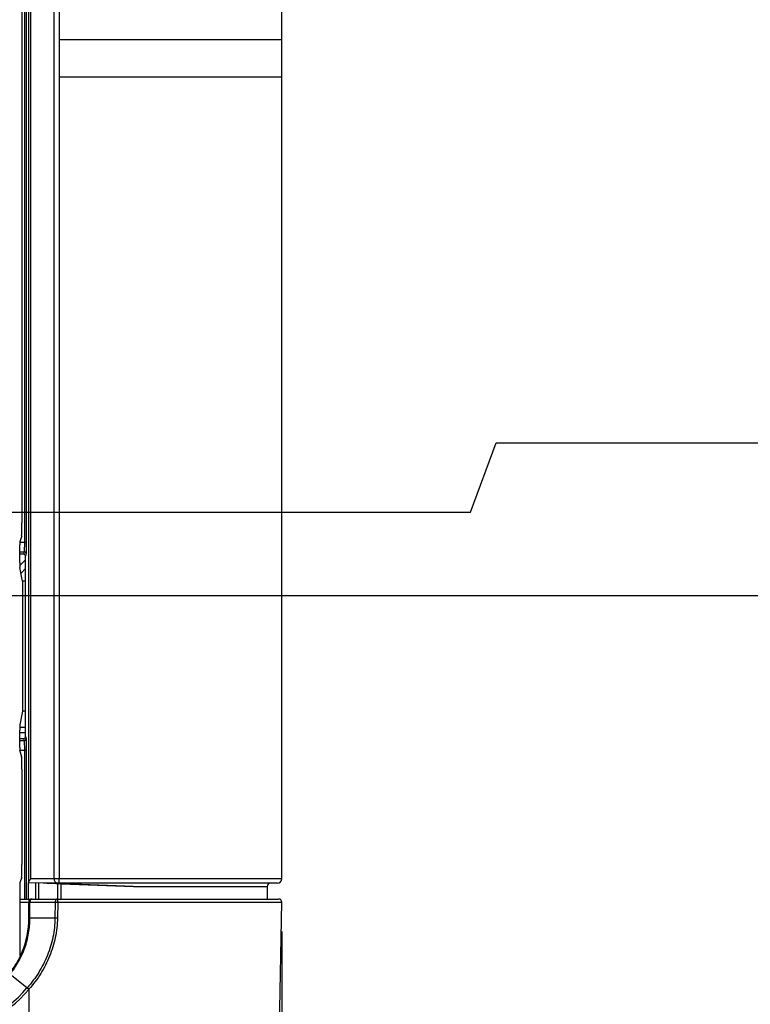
# Model space of a CAD drawing. Header units: inches. Extents: x 0 to 34, y 0 to 22.
# Tile 44 of 136: x 14.5 to 15.4, y 4.7 to 5.8. Entities that reach past the tile are written whole.
import ezdxf

# ---------------------------------------------------------------- set-up
doc = ezdxf.new("R2010")
doc.units = ezdxf.units.IN
doc.header["$LTSCALE"] = 1.87
doc.header["$MEASUREMENT"] = 0
doc.layers.get('0').update_dxf_attribs({"linetype": 'CONTINUOUS'})
doc.layers.add('DIMENSIONS', color=7, linetype='CONTINUOUS')
doc.styles.get("Standard").update_dxf_attribs({"font": 'txt', "width": 0.8})
doc.dimstyles.new('DIMSTYLE_3', dxfattribs={"dimtxt": 0.125, "dimasz": 0.18, "dimexe": 0.125, "dimexo": 0.0625, "dimgap": 0.03125, "dimtad": 0, "dimtih": 1, "dimtoh": 1, "dimdec": 3, "dimlfac": 1.333333, "dimzin": 4, "dimdsep": 46, "dimtxsty": 'STANDARD', "dimblk": '_FILLED', "dimblk1": '_FILLED', "dimblk2": '_FILLED', "dimcen": 0.09, "dimadec": 0, "dimazin": 0, "dimtp": 0.001, "dimtm": 0.001, "dimtfac": 1, "dimtdec": 3, "dimtofl": 0, "dimtmove": 0, "dimatfit": 3, "dimldrblk": '_FILLED', "dimfxl": 1, "dimtolj": 1, "dimtzin": 4, "dimarcsym": 0})

# ---------------------------------------------------------------- blocks, each defined once
blk = doc.blocks.new('*D10')
at = {"layer": 'DIMENSIONS', "color": 2, "linetype": 'CONTINUOUS'}
for p, q in [((15.0282, 5.2585), (15.0586, 5.3408)), ((15.0586, 5.3408), (15.4917, 5.3408)), ((14.184, 5.2585), (15.0282, 5.2585))]:
    blk.add_line(p, q, dxfattribs=at)
at = {"layer": 'DIMENSIONS', "color": 2, "linetype": 'CONTINUOUS', "insert": (15.5542, 5.4033), "char_height": 0.125, "width": 1.525, "attachment_point": 1, "line_spacing_factor": 0.9}
blk.add_mtext('4X .956{\\Ftxt.shx;\\W1.000000;\\H0.125000; }[24.29]', dxfattribs=at)
blk = doc.blocks.new('_FILLED')
at = {"color": 0, "linetype": 'BYBLOCK'}
blk.add_solid([(0, 0), (-1, 0.1736), (-1, -0.1736)], dxfattribs=at)
blk = doc.blocks.new('*D11')
at = {"layer": 'DIMENSIONS', "color": 2, "linetype": 'CONTINUOUS'}
blk.add_line((14.3013, 6.174), (15.4917, 6.174), dxfattribs=at)
at = {"layer": 'DIMENSIONS', "color": 2, "linetype": 'CONTINUOUS', "insert": (15.5542, 6.2365), "char_height": 0.125, "width": 1.525, "attachment_point": 1, "line_spacing_factor": 0.9}
blk.add_mtext('6X 2.177{\\Ftxt.shx;\\W1.000000;\\H0.125000; }[55.3]', dxfattribs=at)
blk = doc.blocks.new('*D12')
at = {"layer": 'DIMENSIONS', "color": 2, "linetype": 'CONTINUOUS'}
for p, q in [((11.5027, 6.0595), (15.1216, 6.0595)), ((15.1216, 6.0595), (15.1722, 5.9453)), ((15.1722, 5.9453), (15.4917, 5.9453))]:
    blk.add_line(p, q, dxfattribs=at)
at = {"layer": 'DIMENSIONS', "color": 2, "linetype": 'CONTINUOUS', "insert": (15.5542, 6.0078), "char_height": 0.125, "width": 1.325, "attachment_point": 1, "line_spacing_factor": 0.9}
blk.add_mtext('2.024{\\Ftxt.shx;\\W1.000000;\\H0.125000; }[51.42]', dxfattribs=at)
blk = doc.blocks.new('*D13')
at = {"layer": 'DIMENSIONS', "color": 2, "linetype": 'CONTINUOUS'}
for p, q in [((15.1216, 6.262), (15.1772, 6.4358)), ((15.1772, 6.4358), (15.4917, 6.4358)), ((11.5027, 6.262), (15.1216, 6.262))]:
    blk.add_line(p, q, dxfattribs=at)
at = {"layer": 'DIMENSIONS', "color": 2, "linetype": 'CONTINUOUS', "insert": (15.5542, 6.4983), "char_height": 0.125, "width": 1.325, "attachment_point": 1, "line_spacing_factor": 0.9}
blk.add_mtext('2.294{\\Ftxt.shx;\\W1.000000;\\H0.125000; }[58.28]', dxfattribs=at)
blk = doc.blocks.new('*D22')
at = {"layer": 'DIMENSIONS', "color": 2, "linetype": 'CONTINUOUS'}
blk.add_line((14.8042, 4.761), (14.8042, 3.5678), dxfattribs=at)
at = {"layer": 'DIMENSIONS', "color": 2, "linetype": 'CONTINUOUS', "insert": (14.7417, 3.5053), "char_height": 0.125, "width": 1.425, "attachment_point": 3, "rotation": 90, "line_spacing_factor": 0.9}
blk.add_mtext('12.000{\\Ftxt.shx;\\W1.000000;\\H0.125000; }[304.8]', dxfattribs=at)
blk = doc.blocks.new('*D35')
at = {"layer": 'DIMENSIONS', "color": 2, "linetype": 'CONTINUOUS'}
blk.add_line((11.7605, 5.1595), (15.4917, 5.1595), dxfattribs=at)
at = {"layer": 'DIMENSIONS', "color": 2, "linetype": 'CONTINUOUS', "insert": (15.5542, 5.222), "char_height": 0.125, "width": 1.525, "attachment_point": 1, "line_spacing_factor": 0.9}
blk.add_mtext('6X .824{\\Ftxt.shx;\\W1.000000;\\H0.125000; }[20.94]', dxfattribs=at)

msp = doc.modelspace()

# ---------------------------------------------------------------- linework, layer by layer
at = {"color": 7, "linetype": 'CONTINUOUS'}
for p, q in [((14.50387, 4.81882), (14.50387, 6.73012)), ((14.50629, 4.82347), (14.50629, 6.72547)), ((14.53427, 4.82347), (14.53427, 6.72547)), ((14.54004, 6.72547), (14.54004, 4.82347)), ((14.80417, 4.82347), (14.80417, 6.72547)), ((14.49873, 6.32611), (14.49873, 5.22284)), ((14.50098, 6.32611), (14.50098, 5.22284)), ((14.49571, 6.30338), (14.49571, 5.24556)), ((14.54004, 5.81947), (14.80417, 5.81947)), ((14.80417, 5.77447), (14.54004, 5.77447)), ((14.49556, 5.23057), (14.49339, 5.22335)), ((14.49339, 5.22284), (14.50098, 5.22284)), ((14.49873, 5.22284), (14.49862, 5.21159)), ((14.50098, 5.22284), (14.50087, 5.20934)), ((14.49335, 5.19892), (14.49335, 5.2196)), ((14.49335, 5.21159), (14.49862, 5.21159)), ((14.49862, 5.21159), (14.49789, 5.20868)), ((14.49789, 5.20868), (14.49335, 5.20868)), ((14.49337, 5.19517), (14.50014, 5.20194)), ((14.50087, 5.20934), (14.50014, 5.20643)), ((14.50018, 4.99238), (14.50014, 5.20643)), ((14.49669, 5.17652), (14.49341, 5.19292)), ((14.49477, 5.18616), (14.50014, 5.19153)), ((14.50015, 5.17645), (14.49669, 5.17652)), ((14.49669, 5.17652), (14.49669, 5.02243)), ((14.49669, 5.02243), (14.49341, 5.00602)), ((14.50017, 5.02249), (14.49669, 5.02243)), ((14.49335, 4.97934), (14.49335, 5.00003)), ((14.49337, 5.00335), (14.50017, 5.00335)), ((14.49335, 4.99719), (14.50017, 4.99719)), ((14.49335, 4.99013), (14.49793, 4.99013)), ((14.49793, 4.99013), (14.49862, 4.98735)), ((14.50018, 4.99238), (14.50087, 4.9896)), ((14.50087, 4.9896), (14.50098, 4.97611)), ((14.49862, 4.98735), (14.49335, 4.98735)), ((14.49862, 4.98735), (14.49873, 4.97611)), ((14.49339, 4.97611), (14.50098, 4.97611)), ((14.49556, 4.96837), (14.49339, 4.9756)), ((14.49873, 4.97611), (14.49873, 4.79947)), ((14.50098, 4.97611), (14.50098, 4.79947)), ((14.49571, 4.95338), (14.49571, 4.84056)), ((14.49556, 4.82557), (14.49347, 4.81861)), ((14.49347, 4.81861), (14.49347, 4.73191)), ((14.5038, 4.79947), (14.5038, 4.81882)), ((14.52122, 4.81822), (14.50386, 4.81882)), ((14.50387, 4.81908), (14.50423, 4.82042)), ((14.50389, 4.81882), (14.50387, 4.81908)), ((14.80417, 4.82347), (14.50629, 4.82347)), ((14.51228, 4.79947), (14.51228, 4.81853)), ((14.51583, 4.79947), (14.51583, 4.8184)), ((14.79892, 4.81822), (14.52122, 4.81822)), ((14.53447, 4.81776), (14.52534, 4.81808)), ((14.53678, 4.81768), (14.53447, 4.81776)), ((14.53935, 4.81759), (14.53678, 4.81768)), ((14.538, 4.81764), (14.538, 4.79947)), ((14.54079, 4.81754), (14.53935, 4.81759)), ((14.54226, 4.81749), (14.54079, 4.81754)), ((14.5421, 4.81749), (14.5421, 4.79947)), ((14.54249, 4.81822), (14.54226, 4.81749)), ((14.54226, 4.81749), (14.62844, 4.81447)), ((14.62844, 4.81447), (14.546, 4.81736)), ((14.62846, 4.81447), (14.78692, 4.81447)), ((14.78692, 4.81447), (14.78692, 4.79947)), ((14.49347, 4.79947), (14.80036, 4.79947)), ((14.49347, 4.79579), (14.50417, 4.79579)), ((14.50417, 4.79947), (14.50417, 4.79579)), ((14.50417, 4.79572), (14.53542, 4.79572)), ((14.50417, 4.77697), (14.50417, 4.79572)), ((14.50539, 4.77697), (14.50539, 4.79572)), ((14.53542, 4.79572), (14.5351, 4.77697)), ((14.53542, 4.79572), (14.53829, 4.79566)), ((14.53829, 4.79566), (14.53797, 4.77691)), ((14.53829, 4.79566), (14.80411, 4.79566)), ((14.80037, 4.5816), (14.80411, 4.79566)), ((14.50417, 4.77697), (14.50539, 4.77697)), ((14.5351, 4.77697), (14.50539, 4.77697)), ((14.53797, 4.77691), (14.5351, 4.77697)), ((14.50186, 4.69398), (14.48169, 4.71028)), ((14.50392, 4.69225), (14.50186, 4.69398)), ((14.50417, 4.69253), (14.50217, 4.69433)), ((14.50417, 4.69253), (14.50389, 4.69222)), ((14.50417, 4.69253), (14.50417, 4.5816))]:
    msp.add_line(p, q, dxfattribs=at)
for centre, radius, start, end in [((14.49862, 5.20934), 0.00225, 0.04135, 89.99365), ((14.49862, 4.9896), 0.00225, 270.00635, 359.95865), ((14.79067, 4.81447), 0.00375, 90, 180), ((14.79892, 4.82347), 0.00525, 270, 360), ((14.50792, 4.79572), 0.00375, 90, 180), ((14.80036, 4.79572), 0.00375, 359, 90), ((14.39917, 4.77697), 0.105, 270, 0.00025), ((14.39917, 4.77932), 0.13352, 270.00115, 320.27327), ((14.39917, 4.77925), 0.13617, 270.00058, 320.26998), ((14.38114, 4.802), 0.16198, 318.17917, 318.34143)]:
    msp.add_arc(centre, radius, start, end, dxfattribs=at)
for centre, major_axis, ratio, start_param, end_param in [((14.49555, 5.24556), (0, 0.015), 0.0104724, -3.1066861, -1.5707963), ((14.49339, 5.2196), (0, 0.00375), 0.0104724, 0.0349066, 1.5707963), ((14.49342, 5.19892), (0, 0.006), 0.0104724, -4.712389, -3.1939525), ((14.49789, 5.20643), (0.00177, 0.00138), 0.9998431, 5.6204601, 7.1909519), ((14.49342, 5.00003), (0, 0.006), 0.0104724, 0.0523599, 1.5707963), ((14.49793, 4.99238), (-0.00041, 0.00221), 0.9987345, 2.957185, 4.5276767), ((14.49339, 4.97934), (0, 0.00375), 0.0104724, -4.712389, -3.1764992), ((14.49555, 4.95338), (0, 0.015), 0.0104724, -1.5707963, -0.0349066), ((14.49555, 4.84056), (0, 0.015), 0.0104724, -3.1066861, -1.5707963)]:
    msp.add_ellipse(centre, major_axis=major_axis, ratio=ratio, start_param=start_param, end_param=end_param, dxfattribs=at)
for points, knots in [([(14.50423, 4.82042), (14.50434, 4.82066), (14.5046, 4.82117), (14.50526, 4.82222), (14.50586, 4.82297), (14.50629, 4.82347)], [0, 0, 0, 0, 0.2196452, 0.4615336, 1, 1, 1, 1]), ([(14.53782, 4.81822), (14.53758, 4.81822), (14.5371, 4.81829), (14.53643, 4.8186), (14.53581, 4.8191), (14.53507, 4.82001), (14.53443, 4.82149), (14.53427, 4.8228), (14.53427, 4.82347)], [0, 0, 0, 0, 0.1006682, 0.2056685, 0.3181782, 0.4398307, 0.7085487, 1, 1, 1, 1]), ([(14.53546, 4.81822), (14.53569, 4.81822), (14.53618, 4.81812), (14.53659, 4.81785), (14.53678, 4.81768)], [0, 0, 0, 0, 0.4813083, 1, 1, 1, 1]), ([(14.53955, 4.81822), (14.53957, 4.81822), (14.53961, 4.81825), (14.53965, 4.81834), (14.5397, 4.81846), (14.53974, 4.81864), (14.53979, 4.81886), (14.53984, 4.81923), (14.53991, 4.81981), (14.53996, 4.82059), (14.54001, 4.82149), (14.54004, 4.82246), (14.54004, 4.82313), (14.54004, 4.82347)], [0, 0, 0, 0, 0.0102073, 0.026997, 0.0521003, 0.0858148, 0.1279921, 0.1783579, 0.3018127, 0.4517324, 0.6224326, 0.8076273, 1, 1, 1, 1]), ([(14.50792, 4.79947), (14.50776, 4.79947), (14.50741, 4.79942), (14.50693, 4.7992), (14.50649, 4.79884), (14.50596, 4.79819), (14.5055, 4.79714), (14.50539, 4.7962), (14.50539, 4.79572)], [0, 0, 0, 0, 0.1006683, 0.2056685, 0.3181782, 0.4398309, 0.708549, 1, 1, 1, 1]), ([(14.53796, 4.79947), (14.53779, 4.79947), (14.53745, 4.79942), (14.53697, 4.7992), (14.53653, 4.79884), (14.536, 4.79819), (14.53554, 4.79714), (14.53542, 4.7962), (14.53542, 4.79572)], [0, 0, 0, 0, 0.1006683, 0.2056685, 0.3181782, 0.4398309, 0.7085489, 1, 1, 1, 1]), ([(14.53796, 4.79947), (14.53797, 4.79947), (14.53799, 4.79946), (14.53801, 4.79943), (14.53804, 4.79938), (14.53806, 4.7993), (14.53809, 4.79917), (14.53812, 4.79901), (14.53816, 4.79873), (14.5382, 4.79832), (14.53824, 4.79774), (14.53827, 4.79709), (14.53829, 4.79639), (14.53829, 4.7959), (14.53829, 4.79566)], [0, 0, 0, 0, 0.0097883, 0.0171079, 0.0264396, 0.0515138, 0.0852776, 0.1275997, 0.1781418, 0.3020318, 0.4523362, 0.6232798, 0.8082337, 1, 1, 1, 1]), ([(14.48169, 4.71028), (14.48359, 4.71262), (14.48718, 4.71745), (14.49351, 4.72768), (14.49977, 4.74142), (14.50359, 4.75602), (14.50513, 4.76795), (14.50539, 4.77397), (14.50539, 4.77697)], [0, 0, 0, 0, 0.1250759, 0.2501355, 0.499988, 0.7498549, 0.8749229, 1, 1, 1, 1]), ([(14.5351, 4.77697), (14.53496, 4.76941), (14.53329, 4.75428), (14.52669, 4.73245), (14.51633, 4.71214), (14.50719, 4.69998), (14.50217, 4.69433)], [0, 0, 0, 0, 0.2499697, 0.499962, 0.749971, 1, 1, 1, 1]), ([(14.53797, 4.77691), (14.53783, 4.76918), (14.53611, 4.75372), (14.52934, 4.73142), (14.5187, 4.71069), (14.50933, 4.69829), (14.50417, 4.69253)], [0, 0, 0, 0, 0.2499698, 0.4999603, 0.7499673, 1, 1, 1, 1])]:
    msp.add_open_spline(points, degree=3, knots=knots, dxfattribs=at)

# ---------------------------------------------------------------- dimensions: what is measured, and where the dimension line sits
at = {"layer": 'DIMENSIONS', "color": 2, "linetype": 'CONTINUOUS'}
for feature_location, offset, dtype, origin, picture, middle in [((11.50275, 6.26197), (3.98893, 0.17387), 0, (11.44025, 4.54125), '*D13', (16.21667, 6.43584)), ((11.50275, 6.05947), (3.98893, -0.11417), 0, (11.44025, 4.54125), '*D12', (16.21667, 5.94531)), ((14.80417, 4.76097), (0, -1.19314), 1, (5.80417, 4.82347), '*D22', (14.80417, 2.79283))]:
    dim = msp.add_ordinate_dim(feature_location=feature_location, offset=offset, dtype=dtype, origin=origin, dimstyle='DIMSTYLE_3', dxfattribs=at)
    dim.commit()
    dim.dimension.update_dxf_attribs({"geometry": picture, "text_midpoint": middle})
for feature_location, offset, origin, text, picture, middle in [((14.30132, 6.17397), (1.19035, 0), (14.23882, 4.54125), '6X <>', '*D11', (16.31667, 6.17397)), ((14.184, 5.25847), (1.30767, 0.08238), (14.1215, 4.54125), '4X <>', '*D10', (16.31667, 5.34085)), ((11.76048, 5.15947), (3.73119, 0), (11.69798, 4.54125), '6X <>', '*D35', (16.31667, 5.15947))]:
    dim = msp.add_ordinate_dim(feature_location=feature_location, offset=offset, dtype=0, origin=origin, text=text, dimstyle='DIMSTYLE_3', dxfattribs=at)
    dim.commit()
    dim.dimension.update_dxf_attribs({"geometry": picture, "text_midpoint": middle})

doc.saveas('drawing.dxf')
